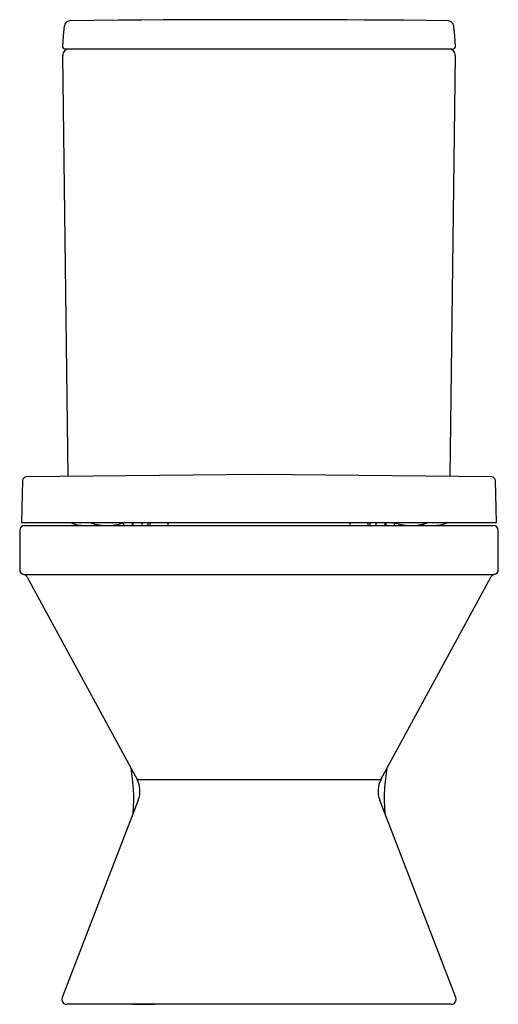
# Model space of a CAD drawing. Header units: metres. Extents: x 173.084 to 173.474, y -203.227 to -202.425.
import ezdxf

# ---------------------------------------------------------------- set-up
doc = ezdxf.new("R2010")
doc.units = ezdxf.units.M
doc.header["$MEASUREMENT"] = 0
doc.layers.add('sanindusa', color=3, linetype='CONTINUOUS')

msp = doc.modelspace()

# ---------------------------------------------------------------- linework, layer by layer
at = {"layer": 'sanindusa', "linetype": 'Continuous'}
for p, q in [((173.11996, -202.43039), (173.11997, -202.43039)), ((173.4373, -202.43039), (173.4373, -202.43039)), ((173.1187, -202.44716), (173.1187, -202.44716)), ((173.12152, -202.44919), (173.12065, -202.44919)), ((173.1235, -202.44919), (173.12152, -202.44919)), ((173.43377, -202.44919), (173.1235, -202.44919)), ((173.43575, -202.44919), (173.43377, -202.44919)), ((173.43575, -202.44919), (173.43662, -202.44919)), ((173.43857, -202.44716), (173.43857, -202.44716)), ((173.12318, -202.79733), (173.1187, -202.45425)), ((173.43857, -202.45425), (173.43409, -202.79733)), ((173.08363, -202.84119), (173.08363, -202.87319)), ((173.08763, -202.83719), (173.46963, -202.83719)), ((173.47363, -202.87319), (173.47363, -202.84119)), ((173.08691, -202.87712), (173.47036, -202.87712)), ((173.0897, -202.87915), (173.17923, -203.04407)), ((173.37804, -203.04407), (173.46757, -202.87915)), ((173.17422, -203.03485), (173.17556, -203.04558)), ((173.38171, -203.04558), (173.38304, -203.03485)), ((173.17556, -203.04558), (173.17557, -203.04558)), ((173.17923, -203.04407), (173.37804, -203.04407)), ((173.38171, -203.04558), (173.3817, -203.04558)), ((173.18031, -203.06081), (173.11823, -203.22175)), ((173.17627, -203.06081), (173.17593, -203.07215)), ((173.17627, -203.06081), (173.17629, -203.06081)), ((173.43904, -203.22175), (173.37696, -203.06081)), ((173.381, -203.06081), (173.38098, -203.06081)), ((173.38133, -203.07215), (173.381, -203.06081)), ((173.4353, -203.22719), (173.12196, -203.22719)), ((173.17561, -203.22719), (173.19339, -203.22719)), ((173.38166, -203.22719), (173.36388, -203.22719))]:
    msp.add_line(p, q, dxfattribs=at)
at = {"layer": 'sanindusa'}
for p, q in [((173.08606, -202.80061), (173.08517, -202.83469)), ((173.27867, -202.79569), (173.08906, -202.79769)), ((173.46828, -202.79769), (173.27867, -202.79569)), ((173.47217, -202.83469), (173.47128, -202.80061)), ((173.08517, -202.83469), (173.47217, -202.83469)), ((173.12564, -202.83469), (173.12564, -202.83482)), ((173.14181, -202.83469), (173.14181, -202.83482)), ((173.16781, -202.83482), (173.16781, -202.83469)), ((173.16817, -202.83469), (173.16817, -202.83719)), ((173.17517, -202.83471), (173.17517, -202.83719)), ((173.17617, -202.83719), (173.17617, -202.83469)), ((173.18317, -202.83469), (173.18317, -202.83719)), ((173.18817, -202.83469), (173.18817, -202.83719)), ((173.18967, -202.83469), (173.18967, -202.83719)), ((173.20467, -202.83719), (173.20467, -202.83469)), ((173.35267, -202.83469), (173.35267, -202.83719)), ((173.36767, -202.83719), (173.36767, -202.83469)), ((173.36917, -202.83719), (173.36917, -202.83469)), ((173.37417, -202.83719), (173.37417, -202.83469)), ((173.38117, -202.83469), (173.38117, -202.83719)), ((173.38217, -202.83719), (173.38217, -202.83471)), ((173.38917, -202.83719), (173.38917, -202.83469)), ((173.38954, -202.83469), (173.38954, -202.83482)), ((173.41554, -202.83482), (173.41554, -202.83469)), ((173.4317, -202.83482), (173.4317, -202.83469)), ((173.16117, -202.83719), (173.16117, -202.83672)), ((173.39617, -202.83672), (173.39617, -202.83719))]:
    msp.add_line(p, q, dxfattribs=at)
at = {"layer": 'sanindusa', "linetype": 'Continuous', "flags": 128}
for points in [[(173.25222, -202.42522), (173.24785, -202.42522), (173.2331, -202.42527), (173.217, -202.42533), (173.20059, -202.42542), (173.18298, -202.42554), (173.16418, -202.42569), (173.14419, -202.42588), (173.12485, -202.42609)], [(173.30514, -202.42521), (173.30492, -202.42522), (173.30398, -202.42522), (173.30233, -202.42524), (173.3, -202.42525), (173.29707, -202.42527), (173.29361, -202.42529), (173.28973, -202.4253), (173.28553, -202.42531), (173.28114, -202.42532), (173.27667, -202.42532), (173.27226, -202.42532), (173.26803, -202.4253), (173.26411, -202.42529), (173.26059, -202.42527), (173.25759, -202.42525), (173.25518, -202.42524), (173.25344, -202.42522), (173.25228, -202.42522), (173.25222, -202.42522)], [(173.43242, -202.42609), (173.41476, -202.42589), (173.3966, -202.42572), (173.37977, -202.42558), (173.36428, -202.42547), (173.35013, -202.42538), (173.33732, -202.42532), (173.3282, -202.42528), (173.3199, -202.42525), (173.31242, -202.42523), (173.30578, -202.42522), (173.30514, -202.42521)], [(173.11997, -202.43029), (173.11905, -202.4387), (173.11865, -202.44716)], [(173.12485, -202.42611), (173.12412, -202.42615), (173.12301, -202.42646), (173.12197, -202.42704), (173.12104, -202.42792), (173.12043, -202.42887), (173.12007, -202.42983), (173.11998, -202.4304)], [(173.43729, -202.4304), (173.43715, -202.42966), (173.43671, -202.42862), (173.43601, -202.42768), (173.4351, -202.42691), (173.43402, -202.42637), (173.43298, -202.42613), (173.43241, -202.42611)], [(173.43862, -202.44716), (173.43822, -202.4387), (173.43729, -202.43029)], [(173.17555, -203.04558), (173.17567, -203.04652), (173.17613, -203.05182), (173.17631, -203.05742), (173.17625, -203.06081)], [(173.38102, -203.06081), (173.38096, -203.05685), (173.38119, -203.05096), (173.38172, -203.04558)]]:
    msp.add_lwpolyline(points, dxfattribs=at)
at = {"layer": 'sanindusa', "linetype": 'Continuous'}
for centre, radius, start, end in [((173.12065, -202.44719), 0.002, 179.35947, 270), ((173.1237, -202.45419), 0.005, 90, 180.74794), ((173.43357, -202.45419), 0.005, 359.25206, 90), ((173.43662, -202.44719), 0.002, 270, 1.08209), ((173.08763, -202.84119), 0.004, 90, 180), ((173.46963, -202.84119), 0.004, 0, 90), ((173.08763, -202.87319), 0.004, 180, 259.54215), ((173.46963, -202.87319), 0.004, 280.45785, 0), ((173.08618, -202.88105), 0.004, 28.49564, 79.54215), ((173.47109, -202.88105), 0.004, 100.45785, 151.50436), ((173.16165, -203.05361), 0.02, 338.90766, 28.49564), ((173.39562, -203.05361), 0.02, 151.50436, 201.09234), ((173.12196, -203.22319), 0.004, 158.90766, 270), ((173.4353, -203.22319), 0.004, 270, 21.09234)]:
    msp.add_arc(centre, radius, start, end, dxfattribs=at)
at = {"layer": 'sanindusa'}
for centre, radius, start, end in [((173.08906, -202.80069), 0.003, 90, 178.5), ((173.46828, -202.80069), 0.003, 1.5, 90), ((173.12614, -202.83482), 0.0005, 180, 252.99844), ((173.14231, -202.83482), 0.0005, 180, 252.99844), ((173.16731, -202.83482), 0.0005, 287.00156, 0), ((173.39004, -202.83482), 0.0005, 180, 252.99844), ((173.41504, -202.83482), 0.0005, 287.00156, 0), ((173.4312, -202.83482), 0.0005, 287.00156, 0), ((173.13864, -202.79394), 0.04325, 252.99844, 280.77158), ((173.15481, -202.79394), 0.04325, 252.99844, 287.00156), ((173.40254, -202.79394), 0.04325, 252.99844, 287.00156), ((173.4187, -202.79394), 0.04325, 259.22842, 287.00156)]:
    msp.add_arc(centre, radius, start, end, dxfattribs=at)

doc.saveas('drawing.dxf')
